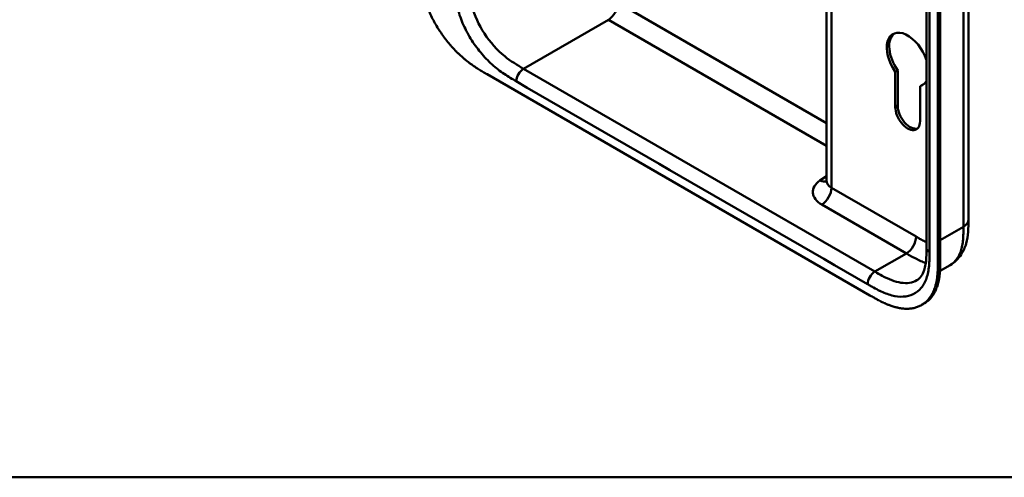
# Model space of a CAD drawing. Header units: millimetres. Extents: x 20 to 833, y 20 to 574.
# Tile 1 of 12: x 135 to 250, y 20 to 73. Entities that reach past the tile are written whole.
import ezdxf

# ---------------------------------------------------------------- set-up
doc = ezdxf.new("R2010")
doc.units = ezdxf.units.MM
doc.header["$LTSCALE"] = 2
for name, color, linetype, lineweight in [('Sichtbare Kanten(DIN)', 7, 'Continuous', 50), ('Sichtbare tangentiale Kanten(DIN)', 7, 'Continuous', 50), ('Skizziergeometrie(DIN)', 7, 'Continuous', 50)]:
    doc.layers.add(name, color=color, linetype=linetype, lineweight=lineweight)

# ---------------------------------------------------------------- blocks, each defined once
blk = doc.blocks.new('Ränder Standardrahmen')
at = {"layer": 'Skizziergeometrie(DIN)', "flags": 128}
blk.add_lwpolyline([(10, 10), (10, 287), (410, 287), (410, 10), (10, 10)], dxfattribs=at)

msp = doc.modelspace()

# ---------------------------------------------------------------- linework, layer by layer
at = {"layer": 'Sichtbare Kanten(DIN)'}
for p, q in [((240.704, 46.775), (240.704, 108.643)), ((242.32, 108.067), (242.32, 45.546)), ((242.046, 45.387), (242.046, 107.908)), ((229.036, 54.591), (229.036, 86.408)), ((189.448, 67.007), (234.115, 41.218)), ((237.067, 67.301), (237.349, 67.464)), ((237.068, 63.193), (237.067, 67.301)), ((237.349, 67.464), (237.351, 63.356)), ((239.952, 65.633), (240.234, 65.796)), ((239.952, 65.633), (239.953, 61.529)), ((245.601, 50.041), (245.601, 50.041)), ((240.704, 46.775), (240.704, 46.775)), ((242.286, 44.078), (243.467, 44.76)), ((240.137, 40.1), (240.411, 40.258))]:
    msp.add_line(p, q, dxfattribs=at)
for centre, major_axis, start_param, end_param in [((238.51, 68.728), (-1.72, 2.979), 4.3733645, 8.0039249), ((238.793, 68.891), (-1.72, 2.979), 0.0823146, 1.7207396), ((238.51, 68.728), (1.72, -2.979), 6.1319498, 6.6222098), ((238.793, 68.891), (1.72, -2.979), 6.1319498, 6.2008707), ((238.51, 62.361), (1.02, -1.767), 3.9273467, 7.0689394), ((238.793, 62.524), (1.02, -1.767), 3.9273467, 6.1440888)]:
    msp.add_ellipse(centre, major_axis=major_axis, ratio=0.5773503, start_param=start_param, end_param=end_param, dxfattribs=at)
for points, knots in [([(245.601, 111.909), (245.601, 101.023), (245.601, 90.136), (245.601, 69.513), (245.601, 59.777), (245.601, 50.041)], [0, 0, 0, 0, 10, 10, 18.9431402, 18.9431402, 18.9431402, 18.9431402]), ([(181.517, 80.333), (181.517, 80.148), (181.518, 79.774), (181.528, 79.295), (181.551, 78.805), (181.582, 78.403), (181.641, 77.887), (181.706, 77.465), (181.811, 76.925), (181.915, 76.485), (182.071, 75.927), (182.217, 75.475), (182.426, 74.906), (182.614, 74.449), (182.874, 73.879), (183.101, 73.426), (183.408, 72.867), (183.67, 72.426), (184.018, 71.889), (184.31, 71.47), (184.691, 70.965), (185.007, 70.576), (185.414, 70.111), (185.747, 69.758), (186.171, 69.341), (186.515, 69.028), (186.948, 68.662), (187.297, 68.389), (187.732, 68.071), (188.08, 67.835), (188.512, 67.559), (188.941, 67.3), (189.28, 67.104), (189.448, 67.007)], [0.00000215, 0.00000215, 0.00000215, 0.00000215, 0.04166657, 0.08333314, 0.10416642, 0.14583299, 0.16666628, 0.20833285, 0.22916613, 0.2708327, 0.29166599, 0.33333256, 0.35416584, 0.39583241, 0.4166657, 0.45833227, 0.47916555, 0.52083212, 0.54166541, 0.58333198, 0.60416526, 0.64583183, 0.66666512, 0.70833169, 0.72916497, 0.77083154, 0.79166483, 0.8333314, 0.85416468, 0.89583125, 0.91666454, 0.95833111, 0.99999768, 0.99999768, 0.99999768, 0.99999768]), ([(229.007, 54.448), (229.007, 54.448), (229.007, 54.449), (229.013, 54.46), (229.028, 54.496), (229.035, 54.558), (229.036, 54.574), (229.036, 54.591)], [0.24288732, 0.24288732, 0.24288732, 0.24288732, 0.27216565, 0.27216565, 0.43250266, 0.43250266, 0.4848699, 0.4848699, 0.4848699, 0.4848699]), ([(245.601, 50.041), (245.601, 49.138), (245.587, 48.161), (245.203, 46.813), (245.013, 46.375), (244.43, 45.489), (243.983, 45.058), (243.467, 44.76)], [0, 0, 0, 0, 0.8315602, 0.8315602, 1.2497886, 1.2497886, 1.7828689, 1.7828689, 1.7828689, 1.7828689]), ([(239.588, 42.981), (239.777, 43.091), (239.948, 43.242), (240.229, 43.64), (240.345, 43.871), (240.573, 44.556), (240.654, 45.079), (240.703, 46.007), (240.704, 46.388), (240.704, 46.775)], [0, 0, 0, 0, 0.4542191, 0.4542191, 0.8342826, 0.8342826, 1.3971655, 1.3971655, 1.7532148, 1.7532148, 1.7532148, 1.7532148]), ([(234.115, 41.218), (234.284, 41.12), (234.582, 40.949), (234.924, 40.76), (235.182, 40.622), (235.355, 40.533), (235.571, 40.426), (235.743, 40.344), (235.959, 40.247), (236.132, 40.173), (236.391, 40.07), (236.648, 39.977), (236.99, 39.871), (237.243, 39.805), (237.494, 39.752), (237.66, 39.723), (237.907, 39.688), (238.15, 39.666), (238.506, 39.658), (238.814, 39.677), (239.186, 39.735), (239.472, 39.807), (239.814, 39.931), (240.073, 40.057), (240.379, 40.248), (240.608, 40.427), (240.872, 40.682), (241.065, 40.912), (241.262, 41.198), (241.38, 41.403), (241.488, 41.62), (241.555, 41.77), (241.632, 41.964), (241.689, 42.125), (241.753, 42.331), (241.799, 42.501), (241.86, 42.761), (241.912, 43.03), (241.965, 43.399), (241.994, 43.683), (242.015, 43.971), (242.026, 44.165), (242.036, 44.408), (242.041, 44.604), (242.044, 44.849), (242.046, 45.094), (242.046, 45.29), (242.046, 45.387)], [0.00000945, 0.00000945, 0.00000945, 0.00000945, 0.04167564, 0.07292528, 0.08334182, 0.10417491, 0.11459146, 0.13542455, 0.1458411, 0.16667419, 0.17709074, 0.20834038, 0.22917347, 0.26042311, 0.27083965, 0.29167275, 0.30208929, 0.33333893, 0.35417202, 0.39583821, 0.4166713, 0.45833749, 0.47917058, 0.52083676, 0.54166985, 0.58333604, 0.60416913, 0.64583532, 0.66666841, 0.69791805, 0.70833459, 0.72916769, 0.73958423, 0.76041733, 0.77083387, 0.79166696, 0.80208351, 0.83333315, 0.85416624, 0.88541588, 0.89583243, 0.91666552, 0.92708206, 0.94791516, 0.9583317, 0.9791648, 0.99999789, 0.99999789, 0.99999789, 0.99999789]), ([(242.32, 45.546), (242.32, 45.448), (242.32, 45.253), (242.319, 45.007), (242.315, 44.762), (242.31, 44.567), (242.3, 44.323), (242.29, 44.129), (242.268, 43.842), (242.24, 43.558), (242.187, 43.188), (242.135, 42.92), (242.073, 42.659), (242.027, 42.489), (241.963, 42.283), (241.907, 42.122), (241.829, 41.928), (241.762, 41.778), (241.654, 41.562), (241.536, 41.356), (241.34, 41.07), (241.146, 40.84), (240.882, 40.585), (240.654, 40.407), (240.472, 40.293), (240.411, 40.258)], [-0.99999789, -0.99999789, -0.99999789, -0.99999789, -0.9791648, -0.9583317, -0.94791516, -0.92708206, -0.91666552, -0.89583243, -0.88541588, -0.85416624, -0.83333315, -0.80208351, -0.79166696, -0.77083387, -0.76041733, -0.73958423, -0.72916769, -0.70833459, -0.69791805, -0.66666841, -0.64583532, -0.60416913, -0.58333604, -0.54166985, -0.5212127, -0.5212127, -0.5212127, -0.5212127])]:
    msp.add_open_spline(points, degree=3, knots=knots, dxfattribs=at)
at = {"layer": 'Sichtbare tangentiale Kanten(DIN)'}
for p, q in [((229.622, 86.07), (229.622, 53.774)), ((204.716, 75.339), (229.036, 61.297)), ((203.59, 73.376), (193.691, 67.66)), ((203.584, 73.379), (203.59, 73.376)), ((229.036, 58.684), (203.59, 73.376)), ((193.691, 67.66), (234.681, 43.994)), ((237.068, 63.193), (237.351, 63.356)), ((228.278, 54.62), (229.036, 55.141)), ((229.622, 53.774), (239.49, 48.077)), ((238.358, 46.117), (228.49, 51.814)), ((242.32, 47.668), (245.016, 49.225)), ((234.681, 43.994), (238.358, 46.117)), ((242.046, 45.387), (242.32, 45.546))]:
    msp.add_line(p, q, dxfattribs=at)
for points, degree in [([(245.016, 49.225), (245.016, 80.159), (245.016, 111.093)], 2), ([(241.056, 46.285), (241.056, 66.908), (241.056, 87.531), (241.056, 108.153)], 3), ([(204.716, 75.339), (204.716, 74.617), (204.209, 73.74), (203.584, 73.379)], 3), ([(193.691, 67.66), (193.222, 67.39), (192.842, 66.732), (192.842, 66.19)], 3), ([(192.842, 66.19), (206.506, 58.302), (220.169, 50.413), (233.833, 42.525)], 3), ([(228.278, 54.62), (228.562, 54.482), (228.824, 54.459), (229.032, 54.531)], 3), ([(229.036, 54.591), (229.036, 54.294), (229.233, 53.998), (229.622, 53.774)], 3), ([(229.622, 53.774), (229.622, 53.052), (229.115, 52.175), (228.49, 51.814)], 3), ([(245.016, 49.225), (245.406, 49.45), (245.601, 49.746), (245.601, 50.041)], 3), ([(239.49, 48.077), (239.49, 47.355), (238.983, 46.478), (238.358, 46.117)], 3), ([(240.704, 46.775), (240.704, 46.598), (240.822, 46.421), (241.056, 46.285)], 3), ([(234.681, 43.994), (234.213, 43.724), (233.833, 43.066), (233.833, 42.525)], 3)]:
    msp.add_open_spline(points, degree=degree, dxfattribs=at)
for points, knots in [([(193.691, 67.66), (192.946, 68.09), (192.199, 68.538), (191.486, 69.119), (190.617, 69.827), (189.79, 70.735), (189.116, 71.771), (188.463, 72.775), (187.966, 73.881), (187.678, 74.939), (187.437, 75.823), (187.344, 76.672), (187.323, 77.488), (187.316, 77.759), (187.316, 78.026), (187.316, 78.292)], [-3.5878945, -3.5878945, -3.5878945, -3.5878945, -2.8265828, -2.8265828, -2.8265828, -1.8995125, -1.8995125, -1.8995125, -1.0006299, -1.0006299, -1.0006299, -0.2492206, -0.2492206, -0.2492206, 0, 0, 0, 0]), ([(185.626, 77.486), (185.633, 77.185), (185.647, 76.914), (185.67, 76.636), (185.67, 76.632), (185.671, 76.627), (185.671, 76.622), (185.695, 76.34), (185.73, 76.048), (185.778, 75.753), (185.778, 75.75), (185.778, 75.748), (185.779, 75.745), (185.827, 75.449), (185.888, 75.146), (185.963, 74.842), (185.963, 74.841), (185.963, 74.84), (185.964, 74.838), (186.114, 74.226), (186.325, 73.595), (186.583, 72.985), (186.841, 72.374), (187.159, 71.756), (187.513, 71.178), (187.866, 70.6), (188.265, 70.042), (188.685, 69.537), (189.102, 69.035), (189.554, 68.567), (190.015, 68.153), (190.017, 68.152), (190.019, 68.15), (190.021, 68.149), (190.25, 67.943), (190.482, 67.751), (190.716, 67.57), (190.718, 67.568), (190.721, 67.566), (190.723, 67.564), (190.956, 67.384), (191.19, 67.216), (191.422, 67.059), (191.426, 67.057), (191.43, 67.054), (191.435, 67.051), (191.663, 66.897), (191.888, 66.754), (192.134, 66.606), (192.138, 66.604), (192.142, 66.601), (192.146, 66.599), (192.386, 66.454), (192.614, 66.322), (192.842, 66.19)], [19.1889016, 19.1889016, 19.1889016, 19.1889016, 19.4373471, 19.4373471, 19.4373471, 19.4416429, 19.4416429, 19.4416429, 19.6941747, 19.6941747, 19.6941747, 19.696296, 19.696296, 19.696296, 19.9500375, 19.9500375, 19.9500375, 19.9511796, 19.9511796, 19.9511796, 20.4624403, 20.4624403, 20.4624403, 20.9755964, 20.9755964, 20.9755964, 21.4881542, 21.4881542, 21.4881542, 21.9968978, 21.9968978, 21.9968978, 21.9988678, 21.9988678, 21.9988678, 22.2512956, 22.2512956, 22.2512956, 22.2537275, 22.2537275, 22.2537275, 22.5050635, 22.5050635, 22.5050635, 22.509571, 22.509571, 22.509571, 22.7569167, 22.7569167, 22.7569167, 22.760988, 22.760988, 22.760988, 23.0030728, 23.0030728, 23.0030728, 23.0030728]), ([(228.49, 51.814), (228.175, 51.996), (227.918, 52.213), (227.74, 52.446), (227.562, 52.68), (227.459, 52.938), (227.439, 53.193), (227.42, 53.449), (227.485, 53.711), (227.627, 53.952), (227.769, 54.194), (227.992, 54.423), (228.278, 54.62)], [0, 0, 0, 0, 0.25, 0.25, 0.25, 0.5, 0.5, 0.5, 0.75, 0.75, 0.75, 1, 1, 1, 1]), ([(243.467, 44.76), (243.56, 44.814), (243.65, 44.874), (243.735, 44.939), (243.892, 45.061), (244.035, 45.202), (244.164, 45.361), (244.292, 45.521), (244.406, 45.7), (244.504, 45.894), (244.601, 46.088), (244.683, 46.297), (244.75, 46.518), (244.816, 46.738), (244.867, 46.965), (244.905, 47.202), (244.942, 47.429), (244.967, 47.665), (244.984, 47.909), (245, 48.133), (245.008, 48.365), (245.012, 48.599), (245.016, 48.808), (245.016, 49.02), (245.016, 49.225)], [1.9216563, 1.9216563, 1.9216563, 1.9216563, 2.0594434, 2.0594434, 2.0594434, 2.3133314, 2.3133314, 2.3133314, 2.5680226, 2.5680226, 2.5680226, 2.8214462, 2.8214462, 2.8214462, 3.0739819, 3.0739819, 3.0739819, 3.3167289, 3.3167289, 3.3167289, 3.5398143, 3.5398143, 3.5398143, 3.7401487, 3.7401487, 3.7401487, 3.7401487]), ([(239.49, 48.077), (239.535, 48.05), (239.58, 48.024), (239.625, 47.998), (239.752, 47.925), (239.878, 47.853), (240.004, 47.782), (240.069, 47.746), (240.134, 47.71), (240.198, 47.675), (240.22, 47.663), (240.241, 47.652), (240.264, 47.639), (240.351, 47.592), (240.435, 47.548), (240.521, 47.504), (240.523, 47.503), (240.525, 47.502), (240.527, 47.501), (240.587, 47.47), (240.646, 47.441), (240.704, 47.413)], [0, 0, 0, 0, 0.04798585, 0.04798585, 0.04798585, 0.18192978, 0.18192978, 0.18192978, 0.25049345, 0.25049345, 0.25049345, 0.27334755, 0.27334755, 0.27334755, 0.36260262, 0.36260262, 0.36260262, 0.36476397, 0.36476397, 0.36476397, 0.42651783, 0.42651783, 0.42651783, 0.42651783]), ([(233.833, 42.525), (233.893, 42.49), (233.954, 42.454), (234.015, 42.419), (234.072, 42.386), (234.129, 42.354), (234.186, 42.321), (234.215, 42.305), (234.243, 42.289), (234.272, 42.273), (234.356, 42.225), (234.439, 42.178), (234.529, 42.129), (234.531, 42.128), (234.533, 42.127), (234.535, 42.126), (234.786, 41.987), (235.012, 41.87), (235.24, 41.76), (235.244, 41.758), (235.248, 41.756), (235.252, 41.754), (235.485, 41.643), (235.719, 41.54), (235.952, 41.451), (235.954, 41.451), (235.956, 41.45), (235.959, 41.449), (236.192, 41.36), (236.425, 41.284), (236.654, 41.225), (236.656, 41.224), (236.657, 41.224), (236.659, 41.224), (237.121, 41.104), (237.572, 41.051), (237.989, 41.071), (238.409, 41.092), (238.809, 41.188), (239.162, 41.358), (239.515, 41.529), (239.833, 41.779), (240.092, 42.092), (240.349, 42.404), (240.56, 42.792), (240.711, 43.23), (240.711, 43.231), (240.712, 43.232), (240.712, 43.233), (240.787, 43.45), (240.848, 43.682), (240.896, 43.923), (240.896, 43.925), (240.897, 43.927), (240.897, 43.929), (240.945, 44.17), (240.98, 44.421), (241.004, 44.676), (241.004, 44.68), (241.004, 44.684), (241.005, 44.689), (241.028, 44.94), (241.042, 45.194), (241.049, 45.474), (241.049, 45.478), (241.049, 45.482), (241.049, 45.487), (241.056, 45.759), (241.056, 46.022), (241.056, 46.285)], [37.4953956, 37.4953956, 37.4953956, 37.4953956, 37.5599869, 37.5599869, 37.5599869, 37.6205127, 37.6205127, 37.6205127, 37.6507756, 37.6507756, 37.6507756, 37.7394301, 37.7394301, 37.7394301, 37.7415642, 37.7415642, 37.7415642, 37.9889156, 37.9889156, 37.9889156, 37.9934173, 37.9934173, 37.9934173, 38.244735, 38.244735, 38.244735, 38.2471853, 38.2471853, 38.2471853, 38.4996214, 38.4996214, 38.4996214, 38.5015831, 38.5015831, 38.5015831, 39.0103267, 39.0103267, 39.0103267, 39.5228845, 39.5228845, 39.5228845, 40.0360406, 40.0360406, 40.0360406, 40.5473013, 40.5473013, 40.5473013, 40.5484434, 40.5484434, 40.5484434, 40.802185, 40.802185, 40.802185, 40.8043063, 40.8043063, 40.8043063, 41.056838, 41.056838, 41.056838, 41.0611339, 41.0611339, 41.0611339, 41.3095794, 41.3095794, 41.3095794, 41.3133935, 41.3133935, 41.3133935, 41.5553404, 41.5553404, 41.5553404, 41.5553404]), ([(238.358, 46.117), (238.534, 46.015), (238.712, 45.913), (239.078, 45.707), (239.268, 45.605), (239.655, 45.407), (239.853, 45.313), (240.243, 45.145), (240.436, 45.071), (240.626, 45.009)], [0, 0, 0, 0, 0.17983106, 0.17983106, 0.37156717, 0.37156717, 0.57616471, 0.57616471, 0.78088197, 0.78088197, 0.78088197, 0.78088197]), ([(239.588, 42.982), (239.068, 42.684), (238.425, 42.589), (237.727, 42.696), (237.036, 42.803), (236.296, 43.106), (235.543, 43.509), (235.257, 43.662), (234.969, 43.828), (234.681, 43.994)], [-1.8475936, -1.8475936, -1.8475936, -1.8475936, -1.0667333, -1.0667333, -1.0667333, -0.2941227, -0.2941227, -0.2941227, 0, 0, 0, 0])]:
    msp.add_open_spline(points, degree=3, knots=knots, dxfattribs=at)

# ---------------------------------------------------------------- block references
at = {"xscale": 2, "yscale": 2, "zscale": 2}
msp.add_blockref('Ränder Standardrahmen', (0, 0), dxfattribs=at)

doc.saveas('drawing.dxf')
